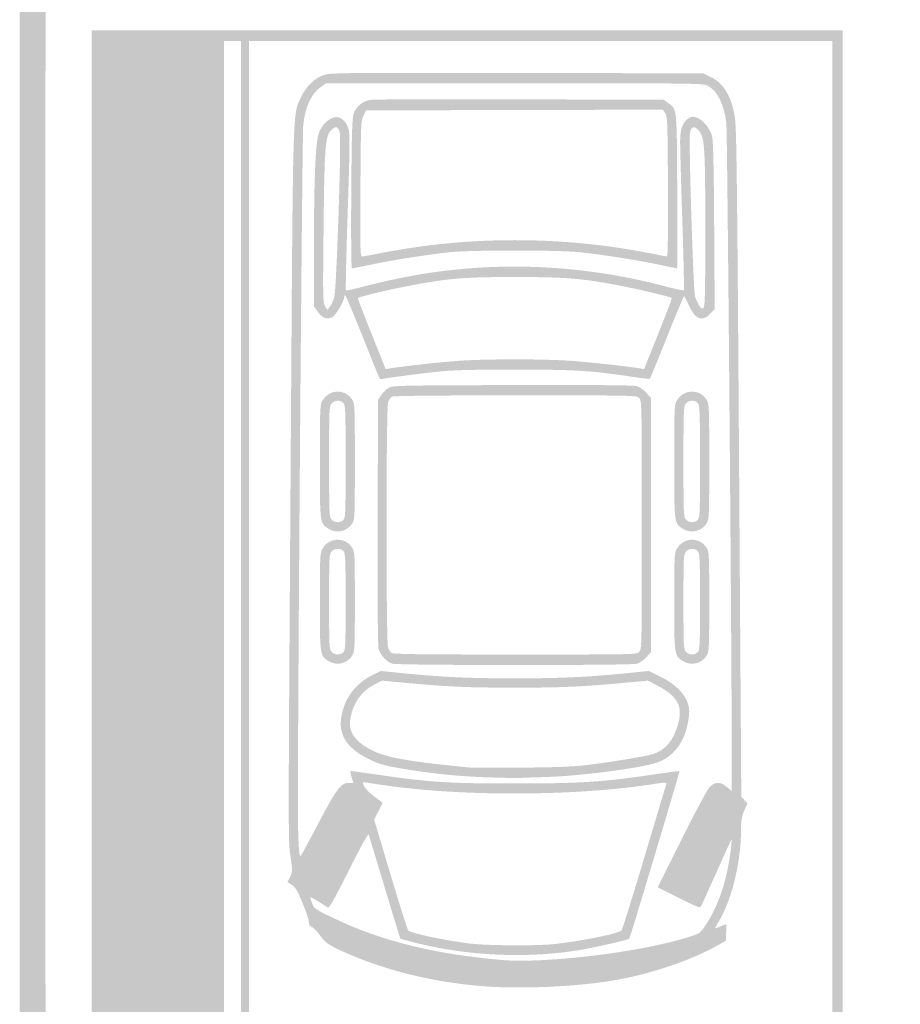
# Model space of a CAD drawing. Header units: inches. Extents: x -0.5 to 0.5, y -0.67 to 0.67.
# Tile 2 of 5: x -0.5 to 0, y -0.37 to 0.19. Entities that reach past the tile are written whole.
import ezdxf

# ---------------------------------------------------------------- set-up
doc = ezdxf.new("R2010")
doc.units = ezdxf.units.IN
doc.header["$MEASUREMENT"] = 0

msp = doc.modelspace()

# ---------------------------------------------------------------- hatches: boundary and pattern name
h = msp.add_hatch(color=7)
edge = h.paths.add_edge_path()
edge.add_spline(control_points=[(-0.43023, -0.6714), (-0.44586, -0.66819), (-0.46074, -0.65931), (-0.47473, -0.64483), (-0.48681, -0.63232), (-0.49441, -0.61957), (-0.49821, -0.6054), (-0.49959, -0.60029), (-0.49962, -0.58727), (-0.49962, -0.10015), (-0.49962, 0.38697), (-0.49959, 0.39999), (-0.49821, 0.4051), (-0.49606, 0.41311), (-0.4917, 0.42264), (-0.48684, 0.42994), (-0.47876, 0.44208), (-0.46315, 0.45666), (-0.45128, 0.46315)], knot_values=[0, 0, 0, 0, 1, 1, 1, 2, 2, 2, 3, 3, 3, 4, 4, 4, 5, 5, 5, 6, 6, 6, 6], degree=3, periodic=0)
edge.add_line((-0.45128, 0.46315), (-0.44746, 0.46524))
edge.add_line((-0.44746, 0.46524), (-0.45128, 0.46732))
edge.add_spline(control_points=[(-0.45128, 0.46732), (-0.45772, 0.47082), (-0.46626, 0.47772), (-0.47378, 0.48548), (-0.48466, 0.4967), (-0.49143, 0.50754), (-0.49597, 0.52101)], knot_values=[0, 0, 0, 0, 1, 1, 1, 2, 2, 2, 2], degree=3, periodic=0)
edge.add_line((-0.49597, 0.52101), (-0.49812, 0.52738))
edge.add_line((-0.49812, 0.52738), (-0.49812, 0.56452))
edge.add_spline(control_points=[(-0.49812, 0.56452), (-0.49812, 0.60084), (-0.49809, 0.60178), (-0.49643, 0.60749), (-0.49129, 0.62524), (-0.47803, 0.64353), (-0.46105, 0.65628), (-0.45246, 0.66273), (-0.44573, 0.66637), (-0.43619, 0.6697)], knot_values=[0, 0, 0, 0, 1, 1, 1, 2, 2, 2, 3, 3, 3, 3], degree=3, periodic=0)
edge.add_line((-0.43619, 0.6697), (-0.42911, 0.67217))
edge.add_line((-0.42911, 0.67217), (-0.00203, 0.67236))
edge.add_spline(control_points=[(-0.00203, 0.67236), (0.36206, 0.67252), (0.42578, 0.6724), (0.43009, 0.6715), (0.45886, 0.6655), (0.48858, 0.63707), (0.49724, 0.60728), (0.49882, 0.60183), (0.49887, 0.60045), (0.49887, 0.56452)], knot_values=[0, 0, 0, 0, 1, 1, 1, 2, 2, 2, 3, 3, 3, 3], degree=3, periodic=0)
edge.add_line((0.49887, 0.56452), (0.49887, 0.52738))
edge.add_line((0.49887, 0.52738), (0.49672, 0.52101))
edge.add_spline(control_points=[(0.49672, 0.52101), (0.49216, 0.50749), (0.48494, 0.49603), (0.47387, 0.48475), (0.46683, 0.47759), (0.45811, 0.47063), (0.45203, 0.46732)], knot_values=[0, 0, 0, 0, 1, 1, 1, 2, 2, 2, 2], degree=3, periodic=0)
edge.add_line((0.45203, 0.46732), (0.44821, 0.46524))
edge.add_line((0.44821, 0.46524), (0.45203, 0.46315))
edge.add_spline(control_points=[(0.45203, 0.46315), (0.46293, 0.45719), (0.47814, 0.4434), (0.48598, 0.43237), (0.49053, 0.42597), (0.49543, 0.41634), (0.49778, 0.40921)], knot_values=[0, 0, 0, 0, 1, 1, 1, 2, 2, 2, 2], degree=3, periodic=0)
edge.add_line((0.49778, 0.40921), (0.49962, 0.4036))
edge.add_line((0.49962, 0.4036), (0.49962, -0.10015))
edge.add_line((0.49962, -0.10015), (0.49962, -0.6039))
edge.add_line((0.49962, -0.6039), (0.49778, -0.60951))
edge.add_spline(control_points=[(0.49778, -0.60951), (0.49353, -0.62242), (0.48653, -0.63343), (0.47509, -0.64523), (0.46112, -0.65963), (0.44622, -0.66836), (0.43035, -0.67147), (0.4224, -0.67302), (-0.42265, -0.67296), (-0.43023, -0.6714)], knot_values=[0, 0, 0, 0, 1, 1, 1, 2, 2, 2, 3, 3, 3, 3], degree=3, periodic=0)
edge = h.paths.add_edge_path(flags=0)
edge.add_spline(control_points=[(0.43668, -0.65472), (0.4582, -0.64604), (0.47908, -0.62334), (0.4843, -0.60294), (0.48572, -0.59738), (0.48575, -0.58867), (0.48575, -0.10015), (0.48575, 0.39188), (0.48573, 0.39704), (0.48427, 0.40276), (0.4785, 0.42533), (0.45367, 0.45024), (0.43111, 0.45608), (0.42707, 0.45713), (0.38345, 0.45723), (-0.00162, 0.45706)], knot_values=[0, 0, 0, 0, 1, 1, 1, 2, 2, 2, 3, 3, 3, 4, 4, 4, 5, 5, 5, 5], degree=3, periodic=0)
edge.add_line((-0.00162, 0.45706), (-0.42986, 0.45686))
edge.add_line((-0.42986, 0.45686), (-0.43593, 0.45442))
edge.add_spline(control_points=[(-0.43593, 0.45442), (-0.45745, 0.44574), (-0.47833, 0.42304), (-0.48355, 0.40264), (-0.48497, 0.39708), (-0.485, 0.38837), (-0.485, -0.10015), (-0.485, -0.58867), (-0.48497, -0.59738), (-0.48355, -0.60294), (-0.4778, -0.62542), (-0.45315, -0.65034), (-0.43066, -0.65642), (-0.42746, -0.65728), (-0.35918, -0.65742), (0.00188, -0.6573)], knot_values=[0, 0, 0, 0, 1, 1, 1, 2, 2, 2, 3, 3, 3, 4, 4, 4, 5, 5, 5, 5], degree=3, periodic=0)
edge.add_line((0.00188, -0.6573), (0.43061, -0.65716))
edge.add_line((0.43061, -0.65716), (0.43668, -0.65472))
edge = h.paths.add_edge_path(flags=0)
edge.add_spline(control_points=[(0.42977, 0.47372), (0.45001, 0.4789), (0.47279, 0.49988), (0.48142, 0.52131)], knot_values=[0, 0, 0, 0, 1, 1, 1, 1], degree=3, periodic=0)
edge.add_line((0.48142, 0.52131), (0.48387, 0.52738))
edge.add_line((0.48387, 0.52738), (0.48411, 0.56264))
edge.add_spline(control_points=[(0.48411, 0.56264), (0.48438, 0.60173), (0.48432, 0.60244), (0.47973, 0.61232), (0.4694, 0.63455), (0.44587, 0.65422), (0.42571, 0.65749), (0.4189, 0.6586), (-0.41815, 0.6586), (-0.42496, 0.65749), (-0.44818, 0.65372), (-0.47515, 0.62839), (-0.48253, 0.60341), (-0.48407, 0.5982), (-0.48485, 0.54497), (-0.48355, 0.53395), (-0.48249, 0.52494), (-0.47952, 0.5172), (-0.47379, 0.50851), (-0.4628, 0.49182), (-0.44652, 0.47893), (-0.43023, 0.47402)], knot_values=[0, 0, 0, 0, 1, 1, 1, 2, 2, 2, 3, 3, 3, 4, 4, 4, 5, 5, 5, 6, 6, 6, 7, 7, 7, 7], degree=3, periodic=0)
edge.add_line((-0.43023, 0.47402), (-0.42461, 0.47232))
edge.add_line((-0.42461, 0.47232), (-0.00031, 0.47228))
edge.add_spline(control_points=[(-0.00031, 0.47228), (0.41934, 0.47224), (0.42405, 0.47226), (0.42977, 0.47372)], knot_values=[0, 0, 0, 0, 1, 1, 1, 1], degree=3, periodic=0)
h = msp.add_hatch(color=7)
h.paths.add_polyline_path([(-0.45874, -0.10915), (-0.45874, 0.18192), (-0.24569, 0.18192), (-0.03263, 0.18192), (-0.03263, -0.10915), (-0.03263, -0.40023), (-0.24569, -0.40023), (-0.45874, -0.40023), (-0.45874, -0.10915)])
h.paths.add_polyline_path([(-0.37397, -0.10915), (-0.37397, 0.17592), (-0.37884, 0.17592), (-0.38372, 0.17592), (-0.38372, -0.10915), (-0.38372, -0.39422), (-0.37884, -0.39422), (-0.37397, -0.39422), (-0.37397, -0.10915)], flags=0)
h.paths.add_polyline_path([(-0.03863, -0.10915), (-0.03863, 0.17592), (-0.20405, 0.17592), (-0.36947, 0.17592), (-0.36947, -0.10915), (-0.36947, -0.39422), (-0.20405, -0.39422), (-0.03863, -0.39422), (-0.03863, -0.10915)], flags=0)
h = msp.add_hatch(color=7)
edge = h.paths.add_edge_path()
edge.add_spline(control_points=[(-0.23518, -0.36042), (-0.26386, -0.35834), (-0.29173, -0.35159), (-0.31545, -0.34098), (-0.32461, -0.33688), (-0.32638, -0.33562), (-0.32971, -0.33082), (-0.33086, -0.32916), (-0.33266, -0.32734), (-0.33371, -0.32677), (-0.33504, -0.32606), (-0.33562, -0.32514), (-0.33559, -0.32379), (-0.33557, -0.32271), (-0.33716, -0.31792), (-0.33913, -0.31315), (-0.34205, -0.30605), (-0.34316, -0.30417), (-0.34522, -0.30282)], knot_values=[0, 0, 0, 0, 1, 1, 1, 2, 2, 2, 3, 3, 3, 4, 4, 4, 5, 5, 5, 6, 6, 6, 6], degree=3, periodic=0)
edge.add_line((-0.34522, -0.30282), (-0.34773, -0.30117))
edge.add_line((-0.34773, -0.30117), (-0.34623, -0.29824))
edge.add_spline(control_points=[(-0.34623, -0.29824), (-0.34478, -0.2954), (-0.34477, -0.29504), (-0.3459, -0.28719), (-0.34734, -0.27719), (-0.34734, -0.28558), (-0.34583, -0.05589), (-0.34452, 0.14354), (-0.34481, 0.1335), (-0.34004, 0.1439), (-0.33708, 0.15035), (-0.33196, 0.15518), (-0.32638, 0.15681), (-0.32295, 0.1578), (-0.30942, 0.15792), (-0.21712, 0.15774)], knot_values=[0, 0, 0, 0, 1, 1, 1, 2, 2, 2, 3, 3, 3, 4, 4, 4, 5, 5, 5, 5], degree=3, periodic=0)
edge.add_line((-0.21712, 0.15774), (-0.11178, 0.15754))
edge.add_line((-0.11178, 0.15754), (-0.1075, 0.15544))
edge.add_spline(control_points=[(-0.1075, 0.15544), (-0.10009, 0.1518), (-0.09569, 0.14438), (-0.09384, 0.13238), (-0.09292, 0.12646), (-0.09253, 0.0939), (-0.09148, -0.06377)], knot_values=[0, 0, 0, 0, 1, 1, 1, 2, 2, 2, 2], degree=3, periodic=0)
edge.add_line((-0.09148, -0.06377), (-0.09022, -0.25281))
edge.add_line((-0.09022, -0.25281), (-0.08849, -0.25469))
edge.add_line((-0.08849, -0.25469), (-0.08676, -0.25656))
edge.add_line((-0.08676, -0.25656), (-0.08855, -0.26069))
edge.add_spline(control_points=[(-0.08855, -0.26069), (-0.09002, -0.26409), (-0.09035, -0.26613), (-0.09038, -0.27232), (-0.09049, -0.29045), (-0.09578, -0.31183), (-0.1031, -0.32373), (-0.10436, -0.32578), (-0.10521, -0.32746), (-0.105, -0.32746), (-0.10478, -0.32746), (-0.10339, -0.32695), (-0.10191, -0.32633), (-0.10043, -0.32571), (-0.09907, -0.32521), (-0.0989, -0.32521), (-0.09872, -0.32521), (-0.09868, -0.3273), (-0.0988, -0.32987)], knot_values=[0, 0, 0, 0, 1, 1, 1, 2, 2, 2, 3, 3, 3, 4, 4, 4, 5, 5, 5, 6, 6, 6, 6], degree=3, periodic=0)
edge.add_line((-0.0988, -0.32987), (-0.09902, -0.33453))
edge.add_line((-0.09902, -0.33453), (-0.10353, -0.33707))
edge.add_spline(control_points=[(-0.10353, -0.33707), (-0.11883, -0.34571), (-0.14182, -0.35345), (-0.16279, -0.35704), (-0.18307, -0.3605), (-0.21412, -0.36195), (-0.23518, -0.36042)], knot_values=[0, 0, 0, 0, 1, 1, 1, 2, 2, 2, 2], degree=3, periodic=0)
edge = h.paths.add_edge_path(flags=0)
edge.add_spline(control_points=[(-0.18642, -0.34427), (-0.16068, -0.3419), (-0.13444, -0.33712), (-0.11832, -0.33186), (-0.11407, -0.33047), (-0.11334, -0.32991), (-0.11074, -0.32608), (-0.103, -0.31467), (-0.09802, -0.29953), (-0.096, -0.28132), (-0.09573, -0.27884), (-0.09566, -0.27699), (-0.09585, -0.27719), (-0.09605, -0.2774), (-0.09983, -0.28567), (-0.10426, -0.29557), (-0.1087, -0.30548), (-0.11263, -0.31417), (-0.11301, -0.31488), (-0.11363, -0.31605), (-0.11497, -0.31556), (-0.12568, -0.31019)], knot_values=[0, 0, 0, 0, 1, 1, 1, 2, 2, 2, 3, 3, 3, 4, 4, 4, 5, 5, 5, 6, 6, 6, 7, 7, 7, 7], degree=3, periodic=0)
edge.add_line((-0.12568, -0.31019), (-0.13766, -0.30419))
edge.add_line((-0.13766, -0.30419), (-0.12408, -0.277))
edge.add_spline(control_points=[(-0.12408, -0.277), (-0.11624, -0.26129), (-0.10953, -0.24878), (-0.10818, -0.24737), (-0.10513, -0.24417), (-0.10222, -0.24413), (-0.09845, -0.24724)], knot_values=[0, 0, 0, 0, 1, 1, 1, 2, 2, 2, 2], degree=3, periodic=0)
edge.add_line((-0.09845, -0.24724), (-0.09565, -0.24955))
edge.add_line((-0.09565, -0.24955), (-0.09562, -0.23955))
edge.add_spline(control_points=[(-0.09562, -0.23955), (-0.09549, -0.18733), (-0.09809, 0.12434), (-0.0987, 0.1293), (-0.1, 0.13996), (-0.10383, 0.1477), (-0.10912, 0.1504), (-0.11206, 0.1519), (-0.11323, 0.15191), (-0.21891, 0.15191)], knot_values=[0, 0, 0, 0, 1, 1, 1, 2, 2, 2, 3, 3, 3, 3], degree=3, periodic=0)
edge.add_line((-0.21891, 0.15191), (-0.32573, 0.15191))
edge.add_line((-0.32573, 0.15191), (-0.32821, 0.15023))
edge.add_spline(control_points=[(-0.32821, 0.15023), (-0.33418, 0.14616), (-0.33762, 0.13889), (-0.33877, 0.12791), (-0.33933, 0.1226), (-0.34174, -0.18382), (-0.34178, -0.25506), (-0.34179, -0.27678), (-0.34124, -0.28757), (-0.34018, -0.28643), (-0.33987, -0.28609), (-0.33535, -0.27772), (-0.33013, -0.26782), (-0.31981, -0.24825), (-0.31732, -0.24494), (-0.31291, -0.24494)], knot_values=[0, 0, 0, 0, 1, 1, 1, 2, 2, 2, 3, 3, 3, 4, 4, 4, 5, 5, 5, 5], degree=3, periodic=0)
edge.add_line((-0.31291, -0.24494), (-0.31035, -0.24494))
edge.add_line((-0.31035, -0.24494), (-0.31137, -0.24156))
edge.add_spline(control_points=[(-0.31137, -0.24156), (-0.31192, -0.2397), (-0.31214, -0.23819), (-0.31185, -0.23819), (-0.31156, -0.23819), (-0.30441, -0.23919), (-0.29595, -0.2404), (-0.2665, -0.24464), (-0.25671, -0.24527), (-0.21943, -0.24529), (-0.18044, -0.24531), (-0.16871, -0.24452), (-0.13591, -0.23961), (-0.1302, -0.23876), (-0.12543, -0.23817), (-0.1253, -0.23831), (-0.12503, -0.2386), (-0.15325, -0.33279), (-0.15376, -0.3333), (-0.15462, -0.33417), (-0.17553, -0.33881), (-0.18499, -0.34025), (-0.21295, -0.34448), (-0.24523, -0.34298), (-0.27304, -0.33616), (-0.27866, -0.33478), (-0.28341, -0.3335), (-0.2836, -0.33331), (-0.28379, -0.33311), (-0.28783, -0.31999), (-0.29258, -0.30414), (-0.29733, -0.28829), (-0.30141, -0.27481), (-0.30165, -0.27419), (-0.30191, -0.27352), (-0.30642, -0.2817), (-0.31292, -0.29467), (-0.32049, -0.30978), (-0.32402, -0.3161), (-0.32466, -0.31571), (-0.32517, -0.31541), (-0.32759, -0.31389), (-0.33005, -0.31234), (-0.33252, -0.31079), (-0.33464, -0.30963), (-0.33477, -0.30977), (-0.33491, -0.3099), (-0.33444, -0.31146), (-0.33374, -0.31322), (-0.3325, -0.31633), (-0.33212, -0.31658), (-0.32114, -0.32187), (-0.29473, -0.33459), (-0.26411, -0.34216), (-0.22581, -0.34545), (-0.21683, -0.34622), (-0.20327, -0.34581), (-0.18642, -0.34427)], knot_values=[0, 0, 0, 0, 1, 1, 1, 2, 2, 2, 3, 3, 3, 4, 4, 4, 5, 5, 5, 6, 6, 6, 7, 7, 7, 8, 8, 8, 9, 9, 9, 10, 10, 10, 11, 11, 11, 12, 12, 12, 13, 13, 13, 14, 14, 14, 15, 15, 15, 16, 16, 16, 17, 17, 17, 18, 18, 18, 19, 19, 19, 19], degree=3, periodic=0)
edge = h.paths.add_edge_path(flags=0)
edge.add_spline(control_points=[(-0.19682, -0.33643), (-0.18245, -0.33499), (-0.15997, -0.33048), (-0.15819, -0.32869), (-0.15773, -0.32822), (-0.15186, -0.30943), (-0.14514, -0.28695), (-0.13843, -0.26446), (-0.1328, -0.2457), (-0.13264, -0.24525), (-0.13243, -0.24468), (-0.13409, -0.24471), (-0.13819, -0.24536), (-0.16147, -0.24906), (-0.18898, -0.25097), (-0.21905, -0.25097), (-0.24894, -0.25097), (-0.27559, -0.2491), (-0.29914, -0.24537), (-0.30233, -0.24486), (-0.30495, -0.2445), (-0.30495, -0.24458), (-0.30495, -0.24659), (-0.30244, -0.24975), (-0.29855, -0.25263)], knot_values=[0, 0, 0, 0, 1, 1, 1, 2, 2, 2, 3, 3, 3, 4, 4, 4, 5, 5, 5, 6, 6, 6, 7, 7, 7, 8, 8, 8, 8], degree=3, periodic=0)
edge.add_line((-0.29855, -0.25263), (-0.29372, -0.25621))
edge.add_line((-0.29372, -0.25621), (-0.29611, -0.26105))
edge.add_line((-0.29611, -0.26105), (-0.2985, -0.26589))
edge.add_line((-0.2985, -0.26589), (-0.28926, -0.29686))
edge.add_spline(control_points=[(-0.28926, -0.29686), (-0.28417, -0.3139), (-0.27963, -0.32822), (-0.27917, -0.32869), (-0.2776, -0.33027), (-0.25832, -0.33435), (-0.24419, -0.33608), (-0.23444, -0.33728), (-0.20725, -0.33748), (-0.19682, -0.33643)], knot_values=[0, 0, 0, 0, 1, 1, 1, 2, 2, 2, 3, 3, 3, 3], degree=3, periodic=0)
h = msp.add_hatch(color=7)
edge = h.paths.add_edge_path()
edge.add_spline(control_points=[(-0.31151, 0.08908), (-0.3113, 0.12104), (-0.311, 0.13201), (-0.31026, 0.13427), (-0.30876, 0.13887), (-0.30502, 0.14196), (-0.30027, 0.14252), (-0.2981, 0.14278), (-0.25986, 0.14289), (-0.2153, 0.14276)], knot_values=[0, 0, 0, 0, 1, 1, 1, 2, 2, 2, 3, 3, 3, 3], degree=3, periodic=0)
edge.add_line((-0.2153, 0.14276), (-0.13428, 0.14254))
edge.add_line((-0.13428, 0.14254), (-0.13183, 0.14079))
edge.add_spline(control_points=[(-0.13183, 0.14079), (-0.12659, 0.13705), (-0.1268, 0.13909), (-0.12657, 0.09059), (-0.12646, 0.06655), (-0.12649, 0.04689), (-0.12664, 0.04689), (-0.12679, 0.04689), (-0.13161, 0.04788), (-0.13735, 0.04909), (-0.14927, 0.0516), (-0.16837, 0.0546), (-0.18155, 0.05604), (-0.18731, 0.05666), (-0.20065, 0.05701), (-0.21868, 0.05701), (-0.23671, 0.05701), (-0.25004, 0.05666), (-0.25581, 0.05604), (-0.26899, 0.0546), (-0.28809, 0.0516), (-0.30001, 0.04909), (-0.30574, 0.04788), (-0.31074, 0.04689), (-0.31112, 0.04689), (-0.31151, 0.04689), (-0.31168, 0.06429), (-0.31151, 0.08908)], knot_values=[0, 0, 0, 0, 1, 1, 1, 2, 2, 2, 3, 3, 3, 4, 4, 4, 5, 5, 5, 6, 6, 6, 7, 7, 7, 8, 8, 8, 9, 9, 9, 9], degree=3, periodic=0)
edge = h.paths.add_edge_path(flags=0)
edge.add_spline(control_points=[(-0.29734, 0.05507), (-0.29348, 0.05586), (-0.28593, 0.0572), (-0.28057, 0.05806), (-0.23458, 0.06541), (-0.18562, 0.06437), (-0.14001, 0.05507), (-0.13615, 0.05428), (-0.13268, 0.05364), (-0.13231, 0.05364), (-0.1319, 0.05364), (-0.1317, 0.06963), (-0.13183, 0.09324), (-0.13202, 0.12971), (-0.13214, 0.13301), (-0.13337, 0.13488)], knot_values=[0, 0, 0, 0, 1, 1, 1, 2, 2, 2, 3, 3, 3, 4, 4, 4, 5, 5, 5, 5], degree=3, periodic=0)
edge.add_line((-0.13337, 0.13488), (-0.1347, 0.13692))
edge.add_line((-0.1347, 0.13692), (-0.21889, 0.13672))
edge.add_line((-0.21889, 0.13672), (-0.30308, 0.13653))
edge.add_line((-0.30308, 0.13653), (-0.30458, 0.13353))
edge.add_spline(control_points=[(-0.30458, 0.13353), (-0.30601, 0.13067), (-0.30609, 0.12877), (-0.30631, 0.09209), (-0.30652, 0.05883), (-0.3064, 0.05364), (-0.30546, 0.05364), (-0.30486, 0.05364), (-0.30121, 0.05428), (-0.29734, 0.05507)], knot_values=[0, 0, 0, 0, 1, 1, 1, 2, 2, 2, 3, 3, 3, 3], degree=3, periodic=0)
h = msp.add_hatch(color=7)
edge = h.paths.add_edge_path()
edge.add_spline(control_points=[(-0.29546, -0.01557), (-0.29565, -0.01526), (-0.29991, -0.00471), (-0.30494, 0.00788), (-0.30996, 0.02046), (-0.31438, 0.03108), (-0.31476, 0.03147), (-0.31519, 0.03191), (-0.31546, 0.03163), (-0.31547, 0.03072), (-0.31551, 0.0283), (-0.32019, 0.02037), (-0.32226, 0.01922), (-0.32509, 0.01765), (-0.32787, 0.01868), (-0.33046, 0.02226)], knot_values=[0, 0, 0, 0, 1, 1, 1, 2, 2, 2, 3, 3, 3, 4, 4, 4, 5, 5, 5, 5], degree=3, periodic=0)
edge.add_line((-0.33046, 0.02226), (-0.33271, 0.02536))
edge.add_line((-0.33271, 0.02536), (-0.33269, 0.05881))
edge.add_spline(control_points=[(-0.33269, 0.05881), (-0.33267, 0.09371), (-0.33191, 0.11498), (-0.33043, 0.12178), (-0.32943, 0.12635), (-0.32617, 0.13058), (-0.32245, 0.13214), (-0.31872, 0.1337), (-0.31546, 0.13192), (-0.31352, 0.12727), (-0.31215, 0.12399), (-0.31216, 0.12044), (-0.31369, 0.07371), (-0.31439, 0.05236), (-0.31477, 0.0347), (-0.31454, 0.03447), (-0.3143, 0.03423), (-0.3096, 0.03523), (-0.30409, 0.03669), (-0.29858, 0.03815), (-0.28901, 0.04035), (-0.28282, 0.04159), (-0.23376, 0.05143), (-0.18274, 0.04976), (-0.13327, 0.03669), (-0.12776, 0.03523), (-0.12306, 0.03423), (-0.12282, 0.03447), (-0.12259, 0.0347), (-0.12297, 0.05236), (-0.12367, 0.07371), (-0.12437, 0.09506), (-0.12493, 0.1154), (-0.12492, 0.1189), (-0.1249, 0.12599), (-0.12369, 0.1294), (-0.1203, 0.13188), (-0.11857, 0.13314), (-0.11797, 0.13321), (-0.11562, 0.13244), (-0.1121, 0.13128), (-0.10797, 0.12638), (-0.10682, 0.12201), (-0.10616, 0.11951), (-0.10582, 0.1052), (-0.10561, 0.07118)], knot_values=[0, 0, 0, 0, 1, 1, 1, 2, 2, 2, 3, 3, 3, 4, 4, 4, 5, 5, 5, 6, 6, 6, 7, 7, 7, 8, 8, 8, 9, 9, 9, 10, 10, 10, 11, 11, 11, 12, 12, 12, 13, 13, 13, 14, 14, 14, 15, 15, 15, 15], degree=3, periodic=0)
edge.add_line((-0.10561, 0.07118), (-0.10532, 0.02382))
edge.add_line((-0.10532, 0.02382), (-0.10789, 0.0211))
edge.add_spline(control_points=[(-0.10789, 0.0211), (-0.11243, 0.01628), (-0.1164, 0.01794), (-0.12009, 0.02619), (-0.1213, 0.02889), (-0.12247, 0.0311), (-0.12271, 0.03111), (-0.12294, 0.03112), (-0.12732, 0.02064), (-0.13243, 0.00782), (-0.13754, -0.005), (-0.14192, -0.01561), (-0.14216, -0.01576), (-0.1424, -0.0159), (-0.1468, -0.01539), (-0.15194, -0.01462), (-0.17564, -0.01105), (-0.18458, -0.0105), (-0.21905, -0.01052), (-0.24532, -0.01054), (-0.25444, -0.01081), (-0.26369, -0.01184), (-0.27577, -0.01319), (-0.29062, -0.01516), (-0.29346, -0.01578), (-0.29437, -0.01597), (-0.29526, -0.01588), (-0.29546, -0.01557)], knot_values=[0, 0, 0, 0, 1, 1, 1, 2, 2, 2, 3, 3, 3, 4, 4, 4, 5, 5, 5, 6, 6, 6, 7, 7, 7, 8, 8, 8, 9, 9, 9, 9], degree=3, periodic=0)
edge = h.paths.add_edge_path(flags=0)
edge.add_spline(control_points=[(-0.27494, -0.00793), (-0.26814, -0.00711), (-0.25733, -0.00605), (-0.25094, -0.00557), (-0.23605, -0.00444), (-0.20144, -0.00444), (-0.18642, -0.00557), (-0.17554, -0.00639), (-0.15294, -0.00888), (-0.1477, -0.00983)], knot_values=[0, 0, 0, 0, 1, 1, 1, 2, 2, 2, 3, 3, 3, 3], degree=3, periodic=0)
edge.add_line((-0.1477, -0.00983), (-0.14537, -0.01026))
edge.add_line((-0.14537, -0.01026), (-0.13735, 0.00978))
edge.add_spline(control_points=[(-0.13735, 0.00978), (-0.13294, 0.0208), (-0.12946, 0.02993), (-0.1296, 0.03008), (-0.1302, 0.03068), (-0.1448, 0.03424), (-0.15529, 0.03634), (-0.17935, 0.04117), (-0.18854, 0.04199), (-0.21868, 0.04199), (-0.24876, 0.04199), (-0.25727, 0.04124), (-0.28185, 0.0364), (-0.29225, 0.03435), (-0.30711, 0.03072), (-0.30776, 0.03007), (-0.30791, 0.02993), (-0.30442, 0.0208), (-0.30001, 0.00978)], knot_values=[0, 0, 0, 0, 1, 1, 1, 2, 2, 2, 3, 3, 3, 4, 4, 4, 5, 5, 5, 6, 6, 6, 6], degree=3, periodic=0)
edge.add_line((-0.30001, 0.00978), (-0.29199, -0.01026))
edge.add_line((-0.29199, -0.01026), (-0.28966, -0.00983))
edge.add_spline(control_points=[(-0.28966, -0.00983), (-0.28837, -0.0096), (-0.28175, -0.00874), (-0.27494, -0.00793)], knot_values=[0, 0, 0, 0, 1, 1, 1, 1], degree=3, periodic=0)
edge = h.paths.add_edge_path(flags=0)
edge.add_spline(control_points=[(-0.32116, 0.03038), (-0.31992, 0.03428), (-0.31705, 0.11868), (-0.318, 0.12363), (-0.31869, 0.1273), (-0.3203, 0.1279), (-0.32278, 0.12542), (-0.32629, 0.12191), (-0.3267, 0.11672), (-0.32721, 0.06999), (-0.32765, 0.03009), (-0.32759, 0.02733), (-0.32635, 0.02542)], knot_values=[0, 0, 0, 0, 1, 1, 1, 2, 2, 2, 3, 3, 3, 4, 4, 4, 4], degree=3, periodic=0)
edge.add_line((-0.32635, 0.02542), (-0.32502, 0.02339))
edge.add_line((-0.32502, 0.02339), (-0.32363, 0.0252))
edge.add_spline(control_points=[(-0.32363, 0.0252), (-0.32286, 0.02619), (-0.32175, 0.02853), (-0.32116, 0.03038)], knot_values=[0, 0, 0, 0, 1, 1, 1, 1], degree=3, periodic=0)
edge = h.paths.add_edge_path(flags=0)
edge.add_spline(control_points=[(-0.11065, 0.06833), (-0.11065, 0.11596), (-0.11101, 0.12135), (-0.11439, 0.12514), (-0.11694, 0.12799), (-0.11863, 0.12747), (-0.11936, 0.12363), (-0.12011, 0.11972), (-0.11746, 0.0344), (-0.1165, 0.03113), (-0.11607, 0.02969), (-0.11505, 0.0274), (-0.11423, 0.02604), (-0.11304, 0.02407), (-0.11254, 0.02375), (-0.1117, 0.02445), (-0.11083, 0.02517), (-0.11065, 0.03243), (-0.11065, 0.06833)], knot_values=[0, 0, 0, 0, 1, 1, 1, 2, 2, 2, 3, 3, 3, 4, 4, 4, 5, 5, 5, 6, 6, 6, 6], degree=3, periodic=0)
h = msp.add_hatch(color=7)
edge = h.paths.add_edge_path()
edge.add_spline(control_points=[(-0.32423, -0.10093), (-0.32937, -0.0978), (-0.32933, -0.0981), (-0.32933, -0.06264), (-0.32933, -0.03336), (-0.32922, -0.03056), (-0.32798, -0.02829), (-0.32428, -0.02151), (-0.31487, -0.02113), (-0.31092, -0.02761), (-0.30953, -0.02989), (-0.30946, -0.0316), (-0.30946, -0.06264), (-0.30946, -0.09369), (-0.30953, -0.09539), (-0.31092, -0.09768), (-0.31372, -0.10226), (-0.31966, -0.10372), (-0.32423, -0.10093)], knot_values=[0, 0, 0, 0, 1, 1, 1, 2, 2, 2, 3, 3, 3, 4, 4, 4, 5, 5, 5, 6, 6, 6, 6], degree=3, periodic=0)
edge = h.paths.add_edge_path(flags=0)
edge.add_spline(control_points=[(-0.31608, -0.09591), (-0.31479, -0.09474), (-0.3147, -0.09272), (-0.3147, -0.06277), (-0.3147, -0.03414), (-0.31483, -0.03074), (-0.31595, -0.0295), (-0.31761, -0.02767), (-0.32089, -0.02777), (-0.32265, -0.02971), (-0.32401, -0.03121), (-0.32408, -0.03286), (-0.32408, -0.06264), (-0.32408, -0.09242), (-0.32401, -0.09407), (-0.32265, -0.09557), (-0.32094, -0.09746), (-0.31796, -0.09762), (-0.31608, -0.09591)], knot_values=[0, 0, 0, 0, 1, 1, 1, 2, 2, 2, 3, 3, 3, 4, 4, 4, 5, 5, 5, 6, 6, 6, 6], degree=3, periodic=0)
h = msp.add_hatch(color=7)
edge = h.paths.add_edge_path()
edge.add_spline(control_points=[(-0.28817, -0.17735), (-0.29133, -0.17644), (-0.29506, -0.17248), (-0.29598, -0.16906), (-0.29646, -0.16726), (-0.29666, -0.1416), (-0.29653, -0.09696)], knot_values=[0, 0, 0, 0, 1, 1, 1, 2, 2, 2, 2], degree=3, periodic=0)
edge.add_line((-0.29653, -0.09696), (-0.29632, -0.02765))
edge.add_line((-0.29632, -0.02765), (-0.29448, -0.02496))
edge.add_spline(control_points=[(-0.29448, -0.02496), (-0.29347, -0.02348), (-0.29161, -0.02165), (-0.29036, -0.02089), (-0.28819, -0.01957), (-0.28465, -0.01949), (-0.22032, -0.0193), (-0.17554, -0.01917), (-0.15159, -0.01936), (-0.14969, -0.01987), (-0.14793, -0.02035), (-0.14578, -0.0218), (-0.14412, -0.02364)], knot_values=[0, 0, 0, 0, 1, 1, 1, 2, 2, 2, 3, 3, 3, 4, 4, 4, 4], degree=3, periodic=0)
edge.add_line((-0.14412, -0.02364), (-0.14141, -0.02664))
edge.add_line((-0.14141, -0.02664), (-0.14141, -0.09865))
edge.add_line((-0.14141, -0.09865), (-0.14141, -0.17066))
edge.add_line((-0.14141, -0.17066), (-0.14411, -0.17365))
edge.add_spline(control_points=[(-0.14411, -0.17365), (-0.14569, -0.1754), (-0.14795, -0.17696), (-0.14955, -0.1774), (-0.15303, -0.17837), (-0.28482, -0.17832), (-0.28817, -0.17735)], knot_values=[0, 0, 0, 0, 1, 1, 1, 2, 2, 2, 2], degree=3, periodic=0)
edge = h.paths.add_edge_path(flags=0)
edge.add_spline(control_points=[(-0.14816, -0.17067), (-0.14668, -0.16919), (-0.14666, -0.16817), (-0.14666, -0.09865), (-0.14666, -0.02913), (-0.14668, -0.02811), (-0.14816, -0.02663), (-0.14964, -0.02515), (-0.15066, -0.02513), (-0.21835, -0.02513), (-0.26173, -0.02513), (-0.28755, -0.0254), (-0.28842, -0.02587), (-0.28917, -0.02627), (-0.29016, -0.02767), (-0.29062, -0.02898), (-0.29175, -0.03222), (-0.29179, -0.16515), (-0.29066, -0.16818), (-0.29023, -0.16934), (-0.28932, -0.17071), (-0.28865, -0.17123), (-0.28768, -0.17196), (-0.27248, -0.17217), (-0.21854, -0.17217), (-0.15066, -0.17217), (-0.14964, -0.17215), (-0.14816, -0.17067)], knot_values=[0, 0, 0, 0, 1, 1, 1, 2, 2, 2, 3, 3, 3, 4, 4, 4, 5, 5, 5, 6, 6, 6, 7, 7, 7, 8, 8, 8, 9, 9, 9, 9], degree=3, periodic=0)
h = msp.add_hatch(color=7)
edge = h.paths.add_edge_path()
edge.add_spline(control_points=[(-0.12318, -0.10093), (-0.12832, -0.0978), (-0.12828, -0.0981), (-0.12828, -0.06264), (-0.12828, -0.03336), (-0.12817, -0.03056), (-0.12693, -0.02829), (-0.12323, -0.02151), (-0.11382, -0.02113), (-0.10987, -0.02761), (-0.10848, -0.02989), (-0.10841, -0.0316), (-0.10841, -0.06264), (-0.10841, -0.09369), (-0.10848, -0.09539), (-0.10987, -0.09768), (-0.11267, -0.10226), (-0.11861, -0.10372), (-0.12318, -0.10093)], knot_values=[0, 0, 0, 0, 1, 1, 1, 2, 2, 2, 3, 3, 3, 4, 4, 4, 5, 5, 5, 6, 6, 6, 6], degree=3, periodic=0)
edge = h.paths.add_edge_path(flags=0)
edge.add_spline(control_points=[(-0.11503, -0.09591), (-0.11374, -0.09474), (-0.11365, -0.09272), (-0.11365, -0.06277), (-0.11365, -0.03414), (-0.11378, -0.03074), (-0.11489, -0.0295), (-0.11656, -0.02767), (-0.11984, -0.02777), (-0.1216, -0.02971), (-0.12296, -0.03121), (-0.12303, -0.03286), (-0.12303, -0.06264), (-0.12303, -0.09242), (-0.12296, -0.09407), (-0.1216, -0.09557), (-0.11989, -0.09746), (-0.11691, -0.09762), (-0.11503, -0.09591)], knot_values=[0, 0, 0, 0, 1, 1, 1, 2, 2, 2, 3, 3, 3, 4, 4, 4, 5, 5, 5, 6, 6, 6, 6], degree=3, periodic=0)
h = msp.add_hatch(color=7)
edge = h.paths.add_edge_path()
edge.add_spline(control_points=[(-0.32423, -0.17595), (-0.32929, -0.17286), (-0.32933, -0.17261), (-0.32933, -0.14216), (-0.32933, -0.11722), (-0.32921, -0.11456), (-0.32798, -0.11231), (-0.32428, -0.10553), (-0.31487, -0.10515), (-0.31092, -0.11163), (-0.30954, -0.1139), (-0.30946, -0.11558), (-0.30946, -0.14216), (-0.30946, -0.16874), (-0.30954, -0.17042), (-0.31092, -0.17269), (-0.31372, -0.17728), (-0.31966, -0.17874), (-0.32423, -0.17595)], knot_values=[0, 0, 0, 0, 1, 1, 1, 2, 2, 2, 3, 3, 3, 4, 4, 4, 5, 5, 5, 6, 6, 6, 6], degree=3, periodic=0)
edge = h.paths.add_edge_path(flags=0)
edge.add_spline(control_points=[(-0.31608, -0.17093), (-0.31479, -0.16977), (-0.3147, -0.16788), (-0.3147, -0.14229), (-0.3147, -0.11785), (-0.31484, -0.11475), (-0.31595, -0.11352), (-0.31761, -0.11169), (-0.32089, -0.11179), (-0.32265, -0.11373), (-0.324, -0.11522), (-0.32408, -0.11681), (-0.32408, -0.14216), (-0.32408, -0.16751), (-0.324, -0.1691), (-0.32265, -0.17059), (-0.32094, -0.17248), (-0.31796, -0.17263), (-0.31608, -0.17093)], knot_values=[0, 0, 0, 0, 1, 1, 1, 2, 2, 2, 3, 3, 3, 4, 4, 4, 5, 5, 5, 6, 6, 6, 6], degree=3, periodic=0)
h = msp.add_hatch(color=7)
edge = h.paths.add_edge_path()
edge.add_spline(control_points=[(-0.12318, -0.17595), (-0.12824, -0.17286), (-0.12828, -0.17261), (-0.12828, -0.14216), (-0.12828, -0.11722), (-0.12816, -0.11456), (-0.12693, -0.11231), (-0.12323, -0.10553), (-0.11382, -0.10515), (-0.10987, -0.11163), (-0.10849, -0.1139), (-0.10841, -0.11558), (-0.10841, -0.14216), (-0.10841, -0.16874), (-0.10849, -0.17042), (-0.10987, -0.17269), (-0.11267, -0.17728), (-0.11861, -0.17874), (-0.12318, -0.17595)], knot_values=[0, 0, 0, 0, 1, 1, 1, 2, 2, 2, 3, 3, 3, 4, 4, 4, 5, 5, 5, 6, 6, 6, 6], degree=3, periodic=0)
edge = h.paths.add_edge_path(flags=0)
edge.add_spline(control_points=[(-0.11503, -0.17093), (-0.11374, -0.16977), (-0.11365, -0.16788), (-0.11365, -0.14229), (-0.11365, -0.11785), (-0.11379, -0.11475), (-0.11489, -0.11352), (-0.11656, -0.11169), (-0.11984, -0.11179), (-0.1216, -0.11373), (-0.12295, -0.11522), (-0.12303, -0.11681), (-0.12303, -0.14216), (-0.12303, -0.16751), (-0.12295, -0.1691), (-0.1216, -0.17059), (-0.11989, -0.17248), (-0.11691, -0.17263), (-0.11503, -0.17093)], knot_values=[0, 0, 0, 0, 1, 1, 1, 2, 2, 2, 3, 3, 3, 4, 4, 4, 5, 5, 5, 6, 6, 6, 6], degree=3, periodic=0)
h = msp.add_hatch(color=7)
edge = h.paths.add_edge_path()
edge.add_spline(control_points=[(-0.23406, -0.24182), (-0.25081, -0.24124), (-0.26425, -0.23988), (-0.28207, -0.23697), (-0.29183, -0.23537), (-0.29519, -0.23448), (-0.30008, -0.2322), (-0.31381, -0.22578), (-0.31908, -0.21797), (-0.31706, -0.20702), (-0.31517, -0.19674), (-0.30903, -0.18856), (-0.29974, -0.18393)], knot_values=[0, 0, 0, 0, 1, 1, 1, 2, 2, 2, 3, 3, 3, 4, 4, 4, 4], degree=3, periodic=0)
edge.add_line((-0.29974, -0.18393), (-0.29482, -0.18147))
edge.add_line((-0.29482, -0.18147), (-0.28207, -0.18275))
edge.add_spline(control_points=[(-0.28207, -0.18275), (-0.26005, -0.18495), (-0.24438, -0.18567), (-0.21868, -0.18567), (-0.19303, -0.18567), (-0.17738, -0.18495), (-0.15534, -0.18276)], knot_values=[0, 0, 0, 0, 1, 1, 1, 2, 2, 2, 2], degree=3, periodic=0)
edge.add_line((-0.15534, -0.18276), (-0.14265, -0.18149))
edge.add_line((-0.14265, -0.18149), (-0.13621, -0.18465))
edge.add_spline(control_points=[(-0.13621, -0.18465), (-0.12673, -0.1893), (-0.12102, -0.19554), (-0.11989, -0.20253), (-0.11931, -0.20609), (-0.12092, -0.21459), (-0.12306, -0.21931), (-0.12617, -0.22615), (-0.13133, -0.23107), (-0.13776, -0.23335), (-0.14678, -0.23653), (-0.18123, -0.24106), (-0.20068, -0.24162), (-0.20748, -0.24182), (-0.2144, -0.24206), (-0.21605, -0.24216), (-0.2177, -0.24225), (-0.22581, -0.2421), (-0.23406, -0.24182)], knot_values=[0, 0, 0, 0, 1, 1, 1, 2, 2, 2, 3, 3, 3, 4, 4, 4, 5, 5, 5, 6, 6, 6, 6], degree=3, periodic=0)
edge = h.paths.add_edge_path(flags=0)
edge.add_spline(control_points=[(-0.17779, -0.23485), (-0.16732, -0.23359), (-0.14983, -0.23079), (-0.14234, -0.22916), (-0.13624, -0.22784), (-0.13174, -0.22432), (-0.12882, -0.21862), (-0.1256, -0.2123), (-0.12433, -0.20557), (-0.12557, -0.20141), (-0.1268, -0.1973), (-0.13085, -0.19342), (-0.1376, -0.18988)], knot_values=[0, 0, 0, 0, 1, 1, 1, 2, 2, 2, 3, 3, 3, 4, 4, 4, 4], degree=3, periodic=0)
edge.add_line((-0.1376, -0.18988), (-0.14315, -0.18696))
edge.add_line((-0.14315, -0.18696), (-0.15672, -0.18821))
edge.add_spline(control_points=[(-0.15672, -0.18821), (-0.18081, -0.19044), (-0.1923, -0.19094), (-0.21868, -0.19094), (-0.24504, -0.19094), (-0.25655, -0.19044), (-0.28059, -0.18822)], knot_values=[0, 0, 0, 0, 1, 1, 1, 2, 2, 2, 2], degree=3, periodic=0)
edge.add_line((-0.28059, -0.18822), (-0.29411, -0.18697))
edge.add_line((-0.29411, -0.18697), (-0.29805, -0.18897))
edge.add_spline(control_points=[(-0.29805, -0.18897), (-0.30546, -0.19272), (-0.31003, -0.19891), (-0.31186, -0.20763), (-0.3136, -0.21593), (-0.30961, -0.22179), (-0.2987, -0.22696), (-0.2906, -0.23079), (-0.27785, -0.23298), (-0.24456, -0.23622), (-0.24291, -0.23638), (-0.22958, -0.23642), (-0.21493, -0.23631), (-0.19584, -0.23616), (-0.18532, -0.23575), (-0.17779, -0.23485)], knot_values=[0, 0, 0, 0, 1, 1, 1, 2, 2, 2, 3, 3, 3, 4, 4, 4, 5, 5, 5, 5], degree=3, periodic=0)

doc.saveas('drawing.dxf')
